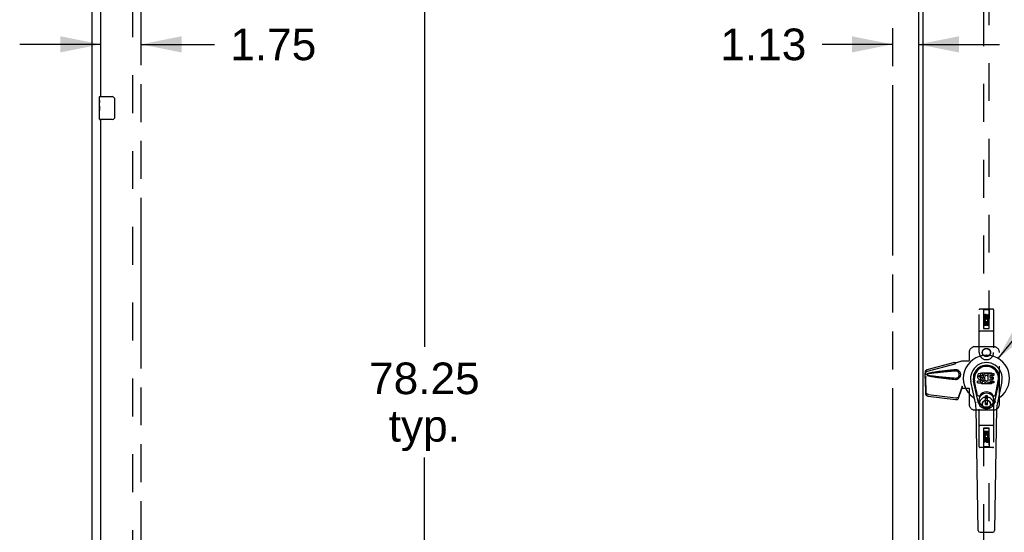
# Model space of a CAD drawing. Header units: inches. Extents: x 0 to 300, y 0 to 194.
# Tile 6 of 13: x 60 to 102, y 93 to 115. Entities that reach past the tile are written whole.
import ezdxf

# ---------------------------------------------------------------- set-up
doc = ezdxf.new("R2010")
doc.units = ezdxf.units.IN
doc.header["$LTSCALE"] = 16.482046
doc.header["$MEASUREMENT"] = 0
doc.linetypes.add('HIDDEN', pattern=[0.2, 0.1, -0.1])
doc.linetypes.add('PHANTOM', pattern=[0.8, 0.45, -0.05, 0.1, -0.05, 0.1, -0.05])
doc.layers.get('0').update_dxf_attribs({"linetype": 'CONTINUOUS'})
for name, color, linetype in [('02___PRT_ALL_AXES', 7, 'CONTINUOUS'), ('AVAILABLE_DOOR_SPACE', 7, 'CONTINUOUS'), ('DEFAULT_2', 8, 'HIDDEN'), ('DIMENSIONS', 7, 'CONTINUOUS')]:
    doc.layers.add(name, color=color, linetype=linetype)
doc.styles.get("Standard").update_dxf_attribs({"font": 'arial.ttf'})
doc.dimstyles.new('DIMSTYLE_3', dxfattribs={"dimtxt": 1.374973, "dimasz": 1.762786, "dimexe": 0.09, "dimexo": 0.07, "dimgap": 0.039, "dimtad": 0, "dimtih": 1, "dimtoh": 1, "dimzin": 4, "dimdsep": 46, "dimtxsty": 'Standard', "dimblk": '_FILLED', "dimblk1": '_FILLED', "dimblk2": '_FILLED', "dimcen": 0.09, "dimazin": 1, "dimtfac": 1, "dimtdec": 3, "dimtofl": 0, "dimtmove": 0, "dimatfit": 3, "dimldrblk": '_FILLED', "dimfxl": 1, "dimtolj": 1, "dimtzin": 4, "dimarcsym": 0})
doc.dimstyles.get("Standard").update_dxf_attribs({"dimtxt": 1.498368, "dimasz": 1.762786, "dimexe": 0.09, "dimexo": 0.07, "dimgap": 0.09, "dimtad": 0, "dimtih": 1, "dimtoh": 1, "dimdec": 3, "dimzin": 4, "dimdsep": 46, "dimtxsty": 'Standard', "dimblk": '_FILLED', "dimblk1": '_FILLED', "dimblk2": '_FILLED', "dimcen": 0.09, "dimadec": 3, "dimazin": 1, "dimtp": 0.001, "dimtm": 0.001, "dimtfac": 1, "dimtdec": 3, "dimtofl": 0, "dimtmove": 0, "dimatfit": 3, "dimldrblk": '_FILLED', "dimfxl": 1, "dimtolj": 1, "dimtzin": 4, "dimarcsym": 0})

# ---------------------------------------------------------------- blocks, each defined once
blk = doc.blocks.new('_FILLED')
at = {"color": 0, "linetype": 'ByBlock'}
blk.add_solid([(0, 0), (-1, 0.2), (-1, -0.2)], dxfattribs=at)
blk = doc.blocks.new('*D16')
at = {"layer": 'DIMENSIONS', "color": 2, "linetype": 'Continuous'}
for p, q in [((97.498, 113.852), (94.442, 113.852)), ((98.623, 113.852), (102.149, 113.852))]:
    blk.add_line(p, q, dxfattribs=at)
at = {"layer": 'DIMENSIONS', "color": 2, "linetype": 'Continuous', "xscale": 1.7627856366, "yscale": 1.7627856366, "zscale": 1.7627856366}
blk.add_blockref('_FILLED', (97.498, 113.852), dxfattribs=at)
at = {"layer": 'DIMENSIONS', "color": 2, "linetype": 'Continuous', "xscale": 1.7627856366, "yscale": 1.7627856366, "zscale": 1.7627856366, "rotation": 180}
blk.add_blockref('_FILLED', (98.623, 113.852), dxfattribs=at)
at = {"layer": 'DIMENSIONS', "color": 2, "linetype": 'Continuous', "insert": (93.755, 114.539), "char_height": 1.375, "width": 3.73645, "attachment_point": 3, "line_spacing_factor": 0.9}
blk.add_mtext('1.13', dxfattribs=at)
blk = doc.blocks.new('*D18')
at = {"layer": 'DIMENSIONS', "color": 2, "linetype": 'Continuous'}
for p, q in [((63.092, 112.265), (63.092, 123.62)), ((63.092, 113.852), (59.567, 113.852)), ((64.842, 113.852), (68.032, 113.852))]:
    blk.add_line(p, q, dxfattribs=at)
at = {"layer": 'DIMENSIONS', "color": 2, "linetype": 'Continuous', "xscale": 1.7627856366, "yscale": 1.7627856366, "zscale": 1.7627856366}
blk.add_blockref('_FILLED', (63.092, 113.852), dxfattribs=at)
at = {"layer": 'DIMENSIONS', "color": 2, "linetype": 'Continuous', "xscale": 1.7627856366, "yscale": 1.7627856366, "zscale": 1.7627856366, "rotation": 180}
blk.add_blockref('_FILLED', (64.842, 113.852), dxfattribs=at)
at = {"layer": 'DIMENSIONS', "color": 2, "linetype": 'Continuous', "insert": (68.719, 114.539), "char_height": 1.375, "width": 3.73645, "attachment_point": 1, "line_spacing_factor": 0.9}
blk.add_mtext('1.75', dxfattribs=at)
blk = doc.blocks.new('*D21')
at = {"layer": 'DIMENSIONS', "color": 2, "linetype": 'Continuous'}
for p, q in [((77.154, 138.454), (77.154, 100.704)), ((77.154, 60.204), (77.154, 95.892))]:
    blk.add_line(p, q, dxfattribs=at)
at = {"layer": 'DIMENSIONS', "color": 2, "linetype": 'Continuous', "xscale": 1.7627856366, "yscale": 1.7627856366, "zscale": 1.7627856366}
for p, rotation in [((77.154, 138.454), 90), ((77.154, 60.204), 270)]:
    blk.add_blockref('_FILLED', p, dxfattribs=dict(at, rotation=rotation))
at = {"layer": 'DIMENSIONS', "color": 2, "linetype": 'Continuous', "insert": (77.154, 100.017), "char_height": 1.375, "width": 4.80474, "attachment_point": 2, "line_spacing_factor": 0.9}
blk.add_mtext('78.25\\Ptyp.', dxfattribs=at)

msp = doc.modelspace()

# ---------------------------------------------------------------- linework, layer by layer
at = {"color": 3, "linetype": 'Continuous'}
for p, q in [((62.717, 52.433), (62.717, 142.225)), ((98.623, 138.555), (98.623, 60.103)), ((98.811, 138.42), (98.811, 60.238)), ((63.092, 111.579), (63.092, 134.079)), ((63.092, 88.079), (63.092, 110.579))]:
    msp.add_line(p, q, dxfattribs=at)
at = {"color": 7, "linetype": 'Continuous'}
for p, q in [((63.047, 111.579), (63.587, 111.579)), ((63.687, 111.479), (63.687, 110.679)), ((63.587, 110.579), (63.047, 110.579)), ((101.198, 99.443), (101.196, 99.42)), ((101.196, 99.42), (101.197, 99.396)), ((101.197, 99.396), (101.2, 99.372)), ((101.203, 99.467), (101.198, 99.443)), ((101.2, 99.372), (101.209, 99.35)), ((101.212, 99.489), (101.203, 99.467)), ((101.209, 99.35), (101.222, 99.33)), ((101.226, 99.509), (101.212, 99.489)), ((101.222, 99.33), (101.238, 99.313)), ((101.234, 99.517), (101.226, 99.509)), ((101.244, 99.523), (101.234, 99.517)), ((101.238, 99.313), (101.258, 99.299)), ((101.265, 99.533), (101.244, 99.523)), ((101.258, 99.299), (101.269, 99.295)), ((101.289, 99.541), (101.265, 99.533)), ((101.267, 99.423), (101.27, 99.438)), ((101.267, 99.408), (101.267, 99.423)), ((101.267, 99.4), (101.267, 99.408)), ((101.27, 99.393), (101.267, 99.4)), ((101.269, 99.295), (101.281, 99.293)), ((101.27, 99.438), (101.273, 99.445)), ((101.274, 99.387), (101.27, 99.393)), ((101.273, 99.445), (101.278, 99.45)), ((101.28, 99.383), (101.274, 99.387)), ((101.278, 99.45), (101.293, 99.454)), ((101.295, 99.379), (101.28, 99.383)), ((101.281, 99.293), (101.328, 99.293)), ((101.428, 99.541), (101.289, 99.541)), ((101.293, 99.454), (101.308, 99.455)), ((101.319, 99.38), (101.295, 99.379)), ((101.308, 99.455), (101.421, 99.455)), ((101.343, 99.378), (101.319, 99.38)), ((101.328, 99.293), (101.336, 99.292)), ((101.336, 99.292), (101.343, 99.29)), ((101.366, 99.373), (101.343, 99.378)), ((101.343, 99.29), (101.349, 99.285)), ((101.349, 99.285), (101.354, 99.279)), ((101.354, 99.279), (101.36, 99.266)), ((101.377, 99.369), (101.366, 99.373)), ((101.387, 99.362), (101.377, 99.369)), ((101.404, 99.345), (101.387, 99.362)), ((101.417, 99.325), (101.404, 99.345)), ((101.427, 99.303), (101.417, 99.325)), ((101.421, 99.455), (101.426, 99.456)), ((101.426, 99.456), (101.428, 99.461)), ((101.433, 99.28), (101.427, 99.303)), ((101.43, 99.498), (101.428, 99.541)), ((101.428, 99.461), (101.429, 99.474)), ((101.433, 99.377), (101.428, 99.332)), ((101.428, 99.332), (101.429, 99.31)), ((101.429, 99.474), (101.43, 99.498)), ((101.429, 99.31), (101.432, 99.288)), ((101.432, 99.288), (101.437, 99.266)), ((101.437, 99.398), (101.433, 99.377)), ((101.436, 99.256), (101.433, 99.28)), ((101.443, 99.42), (101.437, 99.398)), ((101.451, 99.441), (101.443, 99.42)), ((101.462, 99.46), (101.451, 99.441)), ((101.475, 99.478), (101.462, 99.46)), ((101.49, 99.495), (101.475, 99.478)), ((101.506, 99.51), (101.49, 99.495)), ((101.498, 99.348), (101.497, 99.321)), ((101.497, 99.321), (101.499, 99.308)), ((101.501, 99.375), (101.498, 99.348)), ((101.499, 99.308), (101.502, 99.295)), ((101.505, 99.387), (101.501, 99.375)), ((101.502, 99.295), (101.512, 99.27)), ((101.511, 99.399), (101.505, 99.387)), ((101.524, 99.523), (101.506, 99.51)), ((101.525, 99.422), (101.511, 99.399)), ((101.545, 99.532), (101.524, 99.523)), ((101.533, 99.433), (101.525, 99.422)), ((101.544, 99.44), (101.533, 99.433)), ((101.569, 99.451), (101.544, 99.44)), ((101.566, 99.537), (101.545, 99.532)), ((101.589, 99.539), (101.566, 99.537)), ((101.582, 99.454), (101.569, 99.451)), ((101.595, 99.454), (101.582, 99.454)), ((101.611, 99.539), (101.589, 99.539)), ((101.608, 99.451), (101.595, 99.454)), ((101.621, 99.446), (101.608, 99.451)), ((101.622, 99.537), (101.611, 99.539)), ((101.633, 99.534), (101.622, 99.537)), ((101.653, 99.516), (101.627, 99.448)), ((101.651, 99.522), (101.633, 99.534)), ((101.662, 99.213), (101.662, 99.539)), ((101.662, 99.539), (101.898, 99.539)), ((101.732, 99.451), (101.732, 99.383)), ((101.733, 99.292), (101.733, 99.215)), ((101.898, 99.455), (101.736, 99.455)), ((101.736, 99.379), (101.867, 99.379)), ((101.867, 99.297), (101.737, 99.297)), ((101.872, 99.374), (101.872, 99.301)), ((101.903, 99.534), (101.903, 99.46)), ((101.105, 98.26), (100.908, 99.186)), ((101.216, 98.307), (101.024, 99.21)), ((101.072, 98.984), (101.027, 99.211)), ((101.139, 98.837), (101.065, 99.218)), ((101.198, 99.134), (101.198, 99.209)), ((101.262, 99.214), (101.203, 99.213)), ((101.203, 99.129), (101.347, 99.129)), ((101.323, 99.214), (101.262, 99.214)), ((101.338, 99.215), (101.323, 99.214)), ((101.344, 99.219), (101.338, 99.215)), ((101.35, 99.224), (101.344, 99.219)), ((101.347, 99.129), (101.359, 99.131)), ((101.359, 99.236), (101.35, 99.224)), ((101.362, 99.243), (101.359, 99.236)), ((101.359, 99.131), (101.37, 99.135)), ((101.36, 99.266), (101.363, 99.25)), ((101.363, 99.25), (101.362, 99.243)), ((101.37, 99.135), (101.39, 99.149)), ((101.39, 99.149), (101.407, 99.165)), ((101.407, 99.165), (101.414, 99.175)), ((101.414, 99.175), (101.419, 99.186)), ((101.419, 99.186), (101.428, 99.209)), ((101.428, 99.209), (101.434, 99.232)), ((101.434, 99.232), (101.436, 99.256)), ((101.437, 99.266), (101.444, 99.245)), ((101.444, 99.245), (101.465, 99.206)), ((101.465, 99.206), (101.477, 99.187)), ((101.477, 99.187), (101.492, 99.171)), ((101.492, 99.171), (101.509, 99.156)), ((101.509, 99.156), (101.526, 99.142)), ((101.512, 99.27), (101.525, 99.247)), ((101.525, 99.247), (101.534, 99.237)), ((101.526, 99.142), (101.536, 99.137)), ((101.534, 99.237), (101.544, 99.228)), ((101.536, 99.137), (101.547, 99.133)), ((101.544, 99.228), (101.555, 99.221)), ((101.547, 99.133), (101.568, 99.127)), ((101.555, 99.221), (101.568, 99.216)), ((101.568, 99.216), (101.581, 99.213)), ((101.568, 99.127), (101.59, 99.125)), ((101.581, 99.213), (101.594, 99.213)), ((101.59, 99.125), (101.613, 99.128)), ((101.594, 99.213), (101.607, 99.215)), ((101.607, 99.215), (101.62, 99.219)), ((101.613, 99.128), (101.634, 99.135)), ((101.62, 99.219), (101.632, 99.224)), ((101.632, 99.224), (101.643, 99.232)), ((101.634, 99.135), (101.653, 99.146)), ((101.65, 99.231), (101.662, 99.213)), ((101.663, 99.147), (101.653, 99.147)), ((101.653, 99.146), (101.653, 99.147)), ((101.663, 99.134), (101.663, 99.147)), ((101.899, 99.129), (101.668, 99.129)), ((101.737, 99.21), (101.899, 99.21)), ((101.904, 99.206), (101.904, 99.134)), ((101.948, 98.307), (102.14, 99.21)), ((102.024, 98.837), (102.099, 99.218)), ((102.256, 99.186), (102.058, 98.26)), ((102.092, 98.984), (102.136, 99.211)), ((101.187, 98.612), (101.139, 98.837)), ((101.627, 98.572), (101.537, 98.572)), ((101.537, 98.198), (101.537, 98.572)), ((101.537, 98.532), (101.627, 98.532)), ((101.588, 98.532), (101.588, 98.454)), ((101.627, 98.454), (101.588, 98.454)), ((101.627, 98.198), (101.627, 98.572)), ((101.976, 98.612), (102.024, 98.837)), ((101.224, 92.714), (101.131, 98.034)), ((101.627, 98.237), (101.537, 98.237)), ((101.537, 98.198), (101.627, 98.198)), ((101.94, 92.714), (102.033, 98.034)), ((101.303, 92.636), (101.861, 92.636))]:
    msp.add_line(p, q, dxfattribs=at)
for points in [[(63.68, 111.515), (63.682, 111.51), (63.684, 111.504), (63.685, 111.498), (63.686, 111.492), (63.687, 111.485), (63.687, 111.479)], [(63.687, 110.679), (63.687, 110.673), (63.686, 110.667), (63.685, 110.661), (63.684, 110.655), (63.682, 110.649), (63.68, 110.643)], [(101.184, 98.276), (101.182, 98.282), (101.18, 98.287), (101.179, 98.293), (101.178, 98.298)], [(101.986, 98.298), (101.985, 98.293), (101.983, 98.287), (101.982, 98.282), (101.98, 98.276)]]:
    msp.add_lwpolyline(points, dxfattribs=at)
for radius in [0.317, 0.313]:
    msp.add_circle((101.582, 98.385), radius, dxfattribs=at)
for centre, radius, start, end in [((63.047, 111.564), 0.015, 90, 180), ((63.587, 111.479), 0.1, 21.1999, 90), ((63.047, 110.594), 0.015, 180, 270), ((63.587, 110.679), 0.1, 270, 338.7946), ((101.582, 99.329), 1.004, 305.5066, 234.4934), ((101.582, 99.329), 0.689, 347.9703, 192.0297), ((101.582, 99.329), 0.571, 347.9703, 192.0297), ((101.582, 99.319), 0.527, 348.9402, 191.0594), ((101.622, 99.45), 0.00448, 246.1578, 339.0016), ((101.649, 99.518), 0.00448, 339.0016, 51.8729), ((101.736, 99.451), 0.00448, 90, 180), ((101.736, 99.383), 0.00448, 180, 270), ((101.737, 99.292), 0.00448, 90, 180), ((101.867, 99.374), 0.00448, 0, 90), ((101.867, 99.301), 0.00448, 270, 360), ((101.898, 99.534), 0.00448, 0, 90), ((101.898, 99.46), 0.00448, 270, 360), ((101.203, 99.209), 0.00448, 90, 180.0119), ((101.203, 99.134), 0.00483, 180, 270), ((101.646, 99.228), 0.00448, 34.0893, 127.3444), ((101.668, 99.134), 0.00448, 180, 270), ((101.737, 99.215), 0.00448, 180, 270), ((101.899, 99.206), 0.00448, 0, 90), ((101.899, 99.134), 0.00448, 270, 360), ((100.884, 98.352), 0.197, 12.0297, 54.4934), ((101.245, 98.624), 0.0591, 192.0297, 324.5763), ((101.582, 98.385), 0.354, 35.4237, 144.5763), ((101.919, 98.624), 0.0591, 215.4237, 347.9703), ((102.279, 98.352), 0.197, 125.5066, 167.9703), ((99.95, 98.013), 1.181, 1, 12.0297), ((101.582, 98.385), 0.374, 192.0297, 347.9703), ((103.214, 98.013), 1.181, 167.9703, 179), ((101.303, 92.715), 0.0787, 181, 270), ((101.861, 92.715), 0.0787, 270, 359)]:
    msp.add_arc(centre, radius, start, end, dxfattribs=at)
msp.add_ellipse((101.582, 99.319), major_axis=(0, 0.565), ratio=0.999848, start_param=-1.76365, end_param=1.76365, dxfattribs=at)
at = {"layer": '02___PRT_ALL_AXES', "color": 7, "linetype": 'Continuous'}
for p, q in [((63.032, 111.418), (63.032, 111.564)), ((63.032, 111.161), (63.032, 111.418)), ((63.038, 111.362), (63.032, 111.362)), ((63.039, 111.194), (63.039, 111.331)), ((63.032, 111.194), (63.039, 111.194)), ((63.032, 110.594), (63.032, 111.158)), ((63.034, 111.131), (63.032, 111.131)), ((63.032, 111), (63.038, 111)), ((63.032, 110.964), (63.039, 110.964)), ((63.032, 110.901), (63.039, 110.901)), ((63.039, 110.733), (63.039, 110.964)), ((63.032, 110.733), (63.039, 110.733))]:
    msp.add_line(p, q, dxfattribs=at)
at = {"layer": '02___PRT_ALL_AXES', "color": 8, "linetype": 'HIDDEN'}
for p, q in [((101.475, 101.952), (101.475, 102.044)), ((101.518, 101.952), (101.475, 101.952)), ((101.518, 102.044), (101.518, 101.952)), ((101.562, 102.015), (101.562, 102.044)), ((101.602, 102.058), (101.602, 102.012)), ((101.646, 102.015), (101.646, 102.108)), ((101.646, 102.108), (101.688, 102.108)), ((101.688, 102.108), (101.688, 102.015)), ((101.475, 101.639), (101.475, 101.795)), ((101.475, 101.795), (101.653, 101.795)), ((101.518, 101.639), (101.475, 101.639)), ((101.523, 101.82), (101.484, 101.803)), ((101.518, 101.753), (101.518, 101.639)), ((101.56, 101.753), (101.518, 101.753)), ((101.56, 101.661), (101.56, 101.753)), ((101.603, 101.661), (101.56, 101.661)), ((101.603, 101.753), (101.603, 101.661)), ((101.646, 101.753), (101.603, 101.753)), ((101.653, 101.795), (101.634, 101.808)), ((101.646, 101.639), (101.646, 101.753)), ((101.688, 101.639), (101.646, 101.639)), ((101.678, 101.799), (101.676, 101.795)), ((101.676, 101.795), (101.688, 101.795)), ((101.688, 101.795), (101.688, 101.639)), ((101.475, 97.019), (101.518, 97.019)), ((101.475, 96.863), (101.475, 97.019)), ((101.488, 96.863), (101.475, 96.863)), ((101.486, 96.859), (101.488, 96.863)), ((101.689, 96.863), (101.511, 96.863)), ((101.511, 96.863), (101.529, 96.85)), ((101.518, 97.019), (101.518, 96.906)), ((101.518, 96.906), (101.561, 96.906)), ((101.561, 96.998), (101.604, 96.998)), ((101.561, 96.906), (101.561, 96.998)), ((101.604, 96.998), (101.604, 96.906)), ((101.604, 96.906), (101.646, 96.906)), ((101.64, 96.839), (101.68, 96.855)), ((101.646, 97.019), (101.689, 97.019)), ((101.646, 96.906), (101.646, 97.019)), ((101.689, 97.019), (101.689, 96.863)), ((101.475, 96.55), (101.475, 96.643)), ((101.518, 96.55), (101.475, 96.55)), ((101.518, 96.643), (101.518, 96.55)), ((101.561, 96.6), (101.561, 96.647)), ((101.602, 96.643), (101.602, 96.614)), ((101.646, 96.707), (101.689, 96.707)), ((101.646, 96.614), (101.646, 96.707)), ((101.689, 96.707), (101.689, 96.614))]:
    msp.add_line(p, q, dxfattribs=at)
at = {"layer": '02___PRT_ALL_AXES', "color": 7, "linetype": 'Continuous'}
for points in [[(63.032, 111.418), (63.032, 111.415), (63.033, 111.41), (63.033, 111.405), (63.035, 111.392)], [(63.035, 111.392), (63.036, 111.384), (63.037, 111.376), (63.037, 111.367)], [(63.037, 111.367), (63.038, 111.358), (63.039, 111.349), (63.039, 111.34), (63.039, 111.331)], [(63.032, 111.161), (63.032, 111.153), (63.033, 111.144), (63.034, 111.133)], [(63.034, 111.133), (63.036, 111.1), (63.037, 111.088), (63.038, 111.075), (63.039, 111.063), (63.039, 111.05), (63.039, 111.037), (63.039, 111.024), (63.039, 111.012), (63.038, 110.999), (63.037, 110.987), (63.036, 110.975)]]:
    msp.add_lwpolyline(points, dxfattribs=at)
at = {"layer": '02___PRT_ALL_AXES', "color": 8, "linetype": 'HIDDEN'}
for centre, radius in [((101.582, 102.001), 0.085), ((101.582, 100.454), 0.172), ((101.582, 98.204), 0.172), ((101.582, 96.657), 0.085)]:
    msp.add_circle(centre, radius, dxfattribs=at)
for centre, radius, start, end in [((101.54, 102.044), 0.0644, 12.2995, 180.0775), ((101.582, 101.845), 0.107, 334.2636, 203.4027), ((101.54, 102.044), 0.0219, 359.9011, 180), ((101.582, 101.845), 0.0639, 324.8895, 203.4026), ((101.625, 102.015), 0.0635, 180, 360), ((101.624, 102.015), 0.0219, 190.307, 360), ((101.582, 96.813), 0.107, 154.2636, 23.4027), ((101.582, 96.813), 0.0639, 144.8895, 23.4026), ((101.539, 96.643), 0.0635, 0, 180), ((101.54, 96.643), 0.0219, 10.307, 180), ((101.624, 96.614), 0.0644, 192.2995, 0.0775), ((101.624, 96.614), 0.0219, 179.9011, 360)]:
    msp.add_arc(centre, radius, start, end, dxfattribs=at)
at = {"layer": '02___PRT_ALL_AXES', "color": 7, "linetype": 'Continuous'}
msp.add_ellipse((63.295, 110.995), major_axis=(0.263, 0), ratio=0.432808, start_param=-3.141593, end_param=-2.961605, dxfattribs=at)
at = {"layer": 'AVAILABLE_DOOR_SPACE', "color": 4, "linetype": 'PHANTOM'}
for p, q in [((64.842, 60.204), (64.842, 138.454)), ((97.498, 138.454), (97.498, 60.204))]:
    msp.add_line(p, q, dxfattribs=at)
at = {"layer": 'DEFAULT_2', "color": 8, "linetype": 'HIDDEN'}
for p, q in [((64.467, 138.881), (64.467, 59.777)), ((101.457, 138.501), (101.457, 101.5)), ((101.707, 101.5), (101.707, 138.501)), ((101.269, 100.454), (101.269, 102.311)), ((101.864, 102.341), (101.299, 102.341)), ((101.452, 102.311), (101.422, 102.341)), ((101.452, 102.311), (101.455, 101.501)), ((101.712, 102.311), (101.452, 102.311)), ((101.708, 101.501), (101.712, 102.311)), ((101.712, 102.311), (101.742, 102.341)), ((101.894, 102.311), (101.894, 100.454)), ((101.582, 102.073), (101.519, 102.037)), ((101.519, 102.037), (101.519, 101.965)), ((101.519, 102.037), (101.529, 102.031)), ((101.519, 101.965), (101.529, 101.971)), ((101.519, 101.965), (101.582, 101.929)), ((101.582, 102.062), (101.529, 102.031)), ((101.529, 102.031), (101.529, 101.971)), ((101.529, 101.971), (101.582, 101.94)), ((101.582, 102.073), (101.582, 102.062)), ((101.644, 102.037), (101.582, 102.073)), ((101.634, 102.031), (101.582, 102.062)), ((101.582, 101.94), (101.634, 101.971)), ((101.582, 101.929), (101.644, 101.965)), ((101.582, 101.929), (101.582, 101.94)), ((101.644, 102.037), (101.634, 102.031)), ((101.634, 101.971), (101.634, 102.031)), ((101.644, 101.965), (101.634, 101.971)), ((101.644, 101.965), (101.644, 102.037)), ((101.709, 101.751), (101.454, 101.751)), ((101.455, 101.501), (101.708, 101.501)), ((101.457, 101.503), (101.707, 101.503)), ((101.457, 101.5), (101.707, 101.5)), ((101.667, 101.626), (101.497, 101.626)), ((101.864, 101.376), (101.299, 101.376)), ((101.894, 100.704), (101.082, 100.704)), ((100.832, 100.454), (100.832, 100.101)), ((102.144, 98.204), (102.144, 100.454)), ((99.011, 99.712), (100.202, 100.031)), ((99.025, 99.64), (100.216, 99.96)), ((100.203, 100.028), (100.202, 100.031)), ((100.216, 99.96), (100.202, 100.031)), ((100.203, 100.028), (100.217, 99.957)), ((100.217, 99.957), (100.216, 99.96)), ((100.242, 100.011), (100.514, 100.084)), ((100.249, 100.011), (100.242, 100.011)), ((100.249, 100.011), (100.522, 100.084)), ((100.514, 100.084), (100.835, 100.084)), ((100.827, 100.084), (100.832, 100.101)), ((100.835, 100.084), (100.832, 100.101)), ((98.933, 99.343), (98.919, 99.272)), ((98.92, 99.281), (98.919, 99.272)), ((98.93, 99.359), (98.922, 99.303)), ((98.924, 99.533), (98.926, 99.555)), ((98.924, 99.331), (98.924, 99.533)), ((98.93, 99.533), (98.924, 99.533)), ((98.946, 99.413), (98.924, 99.331)), ((98.924, 99.331), (98.93, 99.331)), ((98.931, 99.531), (98.931, 99.53)), ((98.931, 99.53), (98.931, 99.529)), ((98.931, 99.529), (98.931, 99.527)), ((98.931, 99.527), (98.932, 99.515)), ((98.932, 99.515), (98.933, 99.497)), ((98.933, 99.497), (98.934, 99.485)), ((98.933, 99.343), (98.952, 98.728)), ((98.934, 99.485), (98.935, 99.476)), ((98.943, 99.507), (98.947, 99.519)), ((98.947, 99.519), (98.952, 99.538)), ((98.978, 99.699), (98.992, 99.628)), ((100.261, 99.703), (100.238, 99.702)), ((101.344, 99.531), (101.38, 99.567)), ((101.344, 99.128), (101.344, 99.531)), ((101.38, 99.567), (101.783, 99.567)), ((101.783, 99.567), (101.819, 99.531)), ((101.819, 99.531), (101.819, 99.128)), ((98.919, 99.272), (98.938, 98.657)), ((100.383, 98.534), (100.515, 98.917)), ((100.502, 98.846), (100.515, 98.917)), ((100.511, 98.913), (100.502, 98.846)), ((100.514, 98.992), (100.522, 98.992)), ((100.514, 98.992), (100.514, 98.981)), ((100.514, 98.992), (100.514, 98.904)), ((100.514, 98.981), (100.514, 98.951)), ((100.514, 98.904), (100.835, 98.904)), ((100.515, 98.933), (100.515, 98.928)), ((100.522, 98.992), (100.522, 98.904)), ((100.827, 98.904), (100.832, 98.887)), ((100.835, 98.904), (100.832, 98.887)), ((100.832, 98.887), (100.832, 98.204)), ((101.38, 99.092), (101.344, 99.128)), ((101.783, 99.092), (101.38, 99.092)), ((101.819, 99.128), (101.783, 99.092)), ((99.056, 98.558), (100.243, 98.405)), ((99.069, 98.629), (100.257, 98.476)), ((100.37, 98.463), (100.502, 98.846)), ((101.269, 96.347), (101.269, 98.204)), ((101.894, 98.204), (101.894, 96.347)), ((101.082, 97.954), (101.894, 97.954)), ((101.864, 97.282), (101.299, 97.282)), ((101.455, 97.157), (101.452, 96.347)), ((101.455, 97.157), (101.708, 97.157)), ((101.707, 97.159), (101.457, 97.159)), ((101.457, 97.159), (101.457, 60.157)), ((101.707, 97.155), (101.457, 97.155)), ((101.707, 60.157), (101.707, 97.159)), ((101.712, 96.347), (101.708, 97.157)), ((101.454, 96.907), (101.709, 96.907)), ((101.497, 97.032), (101.667, 97.032)), ((101.582, 96.729), (101.519, 96.693)), ((101.582, 96.718), (101.529, 96.688)), ((101.644, 96.693), (101.582, 96.729)), ((101.582, 96.729), (101.582, 96.718)), ((101.634, 96.688), (101.582, 96.718)), ((101.864, 96.317), (101.299, 96.317)), ((101.452, 96.347), (101.422, 96.317)), ((101.712, 96.347), (101.452, 96.347)), ((101.519, 96.693), (101.529, 96.688)), ((101.519, 96.693), (101.519, 96.621)), ((101.519, 96.621), (101.529, 96.627)), ((101.519, 96.621), (101.582, 96.585)), ((101.529, 96.688), (101.529, 96.627)), ((101.529, 96.627), (101.582, 96.597)), ((101.582, 96.597), (101.634, 96.627)), ((101.582, 96.585), (101.644, 96.621)), ((101.582, 96.585), (101.582, 96.597)), ((101.644, 96.693), (101.634, 96.688)), ((101.634, 96.627), (101.634, 96.688)), ((101.644, 96.621), (101.634, 96.627)), ((101.644, 96.621), (101.644, 96.693)), ((101.712, 96.347), (101.742, 96.317))]:
    msp.add_line(p, q, dxfattribs=at)
for points in [[(98.978, 99.699), (98.986, 99.703), (98.994, 99.706), (99.003, 99.709), (99.011, 99.712)], [(100.203, 100.028), (100.207, 100.026), (100.21, 100.024), (100.213, 100.022), (100.216, 100.021), (100.218, 100.02), (100.221, 100.019), (100.223, 100.019), (100.226, 100.018)], [(100.217, 99.957), (100.219, 99.958), (100.222, 99.96), (100.224, 99.962), (100.226, 99.964), (100.228, 99.967), (100.229, 99.97), (100.23, 99.972), (100.232, 99.975), (100.233, 99.978), (100.233, 99.981), (100.234, 99.985), (100.235, 99.988), (100.236, 99.992), (100.237, 99.996), (100.238, 100), (100.239, 100.004)], [(100.226, 100.018), (100.231, 100.017), (100.233, 100.016), (100.236, 100.016), (100.239, 100.015), (100.243, 100.014), (100.246, 100.012), (100.249, 100.011)], [(100.239, 100.004), (100.24, 100.008), (100.242, 100.011)], [(100.239, 100.004), (100.24, 100.006), (100.241, 100.008), (100.243, 100.01), (100.245, 100.011), (100.247, 100.011)], [(98.922, 99.303), (98.921, 99.297), (98.92, 99.281)], [(98.954, 99.413), (98.948, 99.393), (98.943, 99.374), (98.938, 99.355), (98.932, 99.337), (98.927, 99.319), (98.922, 99.303)], [(98.926, 99.555), (98.927, 99.561), (98.93, 99.57), (98.933, 99.578), (98.938, 99.586), (98.944, 99.594), (98.951, 99.601), (98.959, 99.609), (98.969, 99.615), (98.98, 99.622), (98.992, 99.628)], [(98.928, 99.591), (98.928, 99.586), (98.928, 99.578), (98.927, 99.57), (98.927, 99.564), (98.926, 99.558), (98.926, 99.555)], [(98.928, 99.591), (98.928, 99.606), (98.93, 99.622), (98.933, 99.637), (98.938, 99.651), (98.944, 99.663), (98.952, 99.674), (98.96, 99.684), (98.969, 99.692), (98.978, 99.699)], [(98.929, 99.572), (98.928, 99.589), (98.928, 99.591)], [(98.935, 99.476), (98.935, 99.491), (98.934, 99.507), (98.932, 99.524), (98.931, 99.54), (98.93, 99.556), (98.929, 99.572)], [(98.93, 99.533), (98.93, 99.533), (98.93, 99.532), (98.93, 99.532), (98.93, 99.532), (98.931, 99.531)], [(98.946, 99.413), (98.943, 99.403), (98.941, 99.394), (98.938, 99.385), (98.935, 99.376), (98.933, 99.367), (98.93, 99.359)], [(98.93, 99.359), (98.931, 99.356), (98.931, 99.353), (98.931, 99.351), (98.932, 99.348), (98.932, 99.345), (98.933, 99.343)], [(98.935, 99.476), (98.937, 99.482), (98.938, 99.488), (98.94, 99.495), (98.941, 99.501), (98.943, 99.507)], [(98.992, 99.628), (99, 99.632), (99.008, 99.635), (99.016, 99.638), (99.025, 99.64)], [(99.02, 99.529), (99.014, 99.526), (99.008, 99.522), (99.004, 99.518), (99, 99.512), (98.998, 99.507), (98.996, 99.501), (98.995, 99.494), (98.996, 99.488), (98.997, 99.482), (99, 99.476), (99.004, 99.471), (99.008, 99.466), (99.014, 99.462), (99.02, 99.459)], [(99.02, 99.518), (99.014, 99.516), (99.01, 99.514), (99.006, 99.511), (99.003, 99.507), (99.001, 99.503), (99, 99.499), (98.999, 99.494), (99, 99.489), (99.001, 99.485), (99.003, 99.481), (99.006, 99.477), (99.01, 99.474), (99.015, 99.472), (99.02, 99.47)], [(100.238, 99.702), (100.163, 99.695), (100.091, 99.687), (100.021, 99.68), (99.955, 99.673), (99.891, 99.666), (99.83, 99.66), (99.771, 99.653), (99.714, 99.646), (99.66, 99.64), (99.608, 99.634), (99.558, 99.628), (99.511, 99.621), (99.465, 99.615), (99.421, 99.609), (99.379, 99.603), (99.338, 99.597), (99.299, 99.591), (99.262, 99.585), (99.227, 99.579), (99.193, 99.573), (99.16, 99.567), (99.129, 99.56), (99.1, 99.553), (99.071, 99.546), (99.045, 99.538), (99.02, 99.529)], [(100.238, 99.649), (100.175, 99.643), (100.113, 99.638), (100.054, 99.633), (99.997, 99.628), (99.943, 99.623), (99.89, 99.619), (99.839, 99.614), (99.79, 99.61), (99.743, 99.606), (99.698, 99.602), (99.655, 99.598), (99.614, 99.594), (99.575, 99.59), (99.537, 99.586), (99.501, 99.583), (99.466, 99.579), (99.434, 99.576), (99.402, 99.572), (99.372, 99.569), (99.343, 99.566), (99.315, 99.563), (99.287, 99.56), (99.26, 99.556), (99.233, 99.553), (99.206, 99.55), (99.18, 99.546), (99.153, 99.542), (99.126, 99.538), (99.099, 99.534), (99.073, 99.53), (99.046, 99.524), (99.02, 99.518)], [(99.02, 99.47), (99.046, 99.464), (99.072, 99.459), (99.099, 99.454), (99.126, 99.45), (99.153, 99.446), (99.179, 99.442), (99.206, 99.439), (99.233, 99.435), (99.26, 99.432), (99.287, 99.429), (99.314, 99.425), (99.343, 99.422), (99.372, 99.419), (99.402, 99.416), (99.433, 99.413), (99.466, 99.409), (99.5, 99.406), (99.536, 99.402), (99.574, 99.399), (99.613, 99.395), (99.654, 99.391), (99.698, 99.387), (99.743, 99.383), (99.79, 99.378), (99.838, 99.374), (99.889, 99.37), (99.942, 99.365), (99.997, 99.36), (100.054, 99.355), (100.113, 99.35), (100.174, 99.345), (100.238, 99.34)], [(99.02, 99.459), (99.044, 99.451), (99.071, 99.443), (99.098, 99.435), (99.128, 99.429), (99.158, 99.422), (99.19, 99.416), (99.224, 99.41), (99.259, 99.404), (99.296, 99.398), (99.335, 99.392), (99.375, 99.386), (99.417, 99.38), (99.461, 99.373), (99.507, 99.367), (99.554, 99.361), (99.604, 99.355), (99.656, 99.349), (99.711, 99.342), (99.767, 99.336), (99.826, 99.329), (99.888, 99.322), (99.952, 99.315), (100.019, 99.308), (100.089, 99.301), (100.162, 99.294), (100.238, 99.286)], [(100.238, 99.286), (100.261, 99.285), (100.283, 99.287), (100.306, 99.291), (100.327, 99.297), (100.348, 99.306), (100.368, 99.317), (100.387, 99.331), (100.403, 99.345), (100.417, 99.361), (100.429, 99.377), (100.439, 99.394), (100.447, 99.41), (100.454, 99.427), (100.459, 99.444), (100.462, 99.461), (100.464, 99.477), (100.465, 99.494), (100.464, 99.511), (100.462, 99.528), (100.459, 99.544), (100.454, 99.561), (100.447, 99.578), (100.439, 99.594), (100.429, 99.611), (100.417, 99.627), (100.403, 99.643), (100.387, 99.658), (100.368, 99.671), (100.348, 99.682), (100.327, 99.691), (100.306, 99.698), (100.283, 99.702), (100.261, 99.703)], [(100.238, 99.34), (100.247, 99.339), (100.257, 99.339), (100.266, 99.34), (100.275, 99.341), (100.285, 99.343), (100.294, 99.346), (100.303, 99.348), (100.311, 99.352), (100.32, 99.356), (100.328, 99.361), (100.336, 99.366), (100.344, 99.372), (100.353, 99.379), (100.361, 99.387), (100.369, 99.396), (100.376, 99.406), (100.383, 99.417), (100.388, 99.428), (100.393, 99.44), (100.396, 99.451), (100.399, 99.462), (100.401, 99.472), (100.402, 99.483), (100.402, 99.493), (100.402, 99.504), (100.401, 99.514), (100.399, 99.525), (100.397, 99.536), (100.393, 99.547), (100.389, 99.558), (100.383, 99.569), (100.377, 99.58), (100.37, 99.591), (100.362, 99.6), (100.354, 99.608), (100.346, 99.615), (100.337, 99.622), (100.329, 99.627), (100.321, 99.632), (100.312, 99.636), (100.303, 99.64), (100.294, 99.643), (100.285, 99.645), (100.276, 99.647), (100.266, 99.648), (100.257, 99.649), (100.247, 99.649), (100.238, 99.649)], [(100.514, 98.964), (100.514, 98.956), (100.514, 98.943), (100.512, 98.929), (100.511, 98.913), (100.509, 98.896), (100.507, 98.885)], [(100.522, 98.992), (100.519, 98.971), (100.516, 98.951), (100.514, 98.932), (100.511, 98.913)], [(100.514, 98.951), (100.515, 98.942), (100.515, 98.933)], [(100.515, 98.928), (100.515, 98.925), (100.515, 98.922), (100.515, 98.92), (100.515, 98.917)], [(98.938, 98.657), (98.939, 98.645), (98.943, 98.634), (98.948, 98.623), (98.955, 98.612), (98.963, 98.602), (98.973, 98.592), (98.985, 98.584), (98.997, 98.576), (99.011, 98.57), (99.025, 98.564), (99.04, 98.56), (99.056, 98.558)], [(99.069, 98.629), (99.054, 98.631), (99.039, 98.635), (99.024, 98.641), (99.011, 98.647), (98.998, 98.655), (98.987, 98.663), (98.977, 98.673), (98.968, 98.683), (98.961, 98.694), (98.956, 98.705), (98.953, 98.716), (98.952, 98.728)], [(100.243, 98.405), (100.257, 98.404), (100.272, 98.404), (100.285, 98.405), (100.299, 98.407), (100.312, 98.411), (100.323, 98.416), (100.334, 98.421), (100.344, 98.428), (100.353, 98.436), (100.36, 98.444), (100.366, 98.453), (100.37, 98.463)], [(100.383, 98.534), (100.379, 98.524), (100.374, 98.515), (100.366, 98.507), (100.358, 98.499), (100.348, 98.492), (100.337, 98.487), (100.325, 98.482), (100.312, 98.478), (100.299, 98.476), (100.285, 98.475), (100.271, 98.475), (100.257, 98.476)]]:
    msp.add_lwpolyline(points, dxfattribs=at)
for centre, radius in [((101.582, 102.001), 0.0845), ((101.582, 100.454), 0.18), ((101.582, 98.204), 0.18), ((101.582, 96.657), 0.0845)]:
    msp.add_circle(centre, radius, dxfattribs=at)
for centre, radius, start, end in [((101.299, 102.311), 0.03, 90, 180), ((101.864, 102.311), 0.03, 0, 90), ((101.497, 101.586), 0.04, 90, 180), ((101.497, 101.541), 0.04, 180, 270), ((101.667, 101.586), 0.04, 0, 90), ((101.667, 101.541), 0.04, 270, 360), ((101.299, 101.406), 0.03, 180, 270), ((101.864, 101.406), 0.03, 270, 360), ((101.082, 100.454), 0.25, 90, 180), ((101.894, 100.454), 0.25, 0, 90), ((101.582, 100.454), 0.312, 180, 360), ((101.582, 98.204), 0.312, 0, 180), ((101.082, 98.204), 0.25, 180, 270), ((101.894, 98.204), 0.25, 270, 360), ((101.299, 97.252), 0.03, 90, 180), ((101.497, 97.117), 0.04, 90, 180), ((101.667, 97.117), 0.04, 0, 90), ((101.864, 97.252), 0.03, 0, 90), ((101.497, 97.072), 0.04, 180, 270), ((101.667, 97.072), 0.04, 270, 360), ((101.299, 96.347), 0.03, 180, 270), ((101.864, 96.347), 0.03, 270, 360)]:
    msp.add_arc(centre, radius, start, end, dxfattribs=at)
msp.add_ellipse((98.95, 99.406), major_axis=(0.02, 0.0746), ratio=0.018459, start_param=-3.136658, end_param=-1.565862, dxfattribs=at)

# ---------------------------------------------------------------- dimensions: what is measured, and where the dimension line sits
at = {"layer": 'DIMENSIONS', "color": 2, "linetype": 'Continuous'}
dim = msp.add_linear_dim(base=(63.092, 113.852), p1=(64.842, 138.454), p2=(63.092, 123.69), angle=180, dimstyle='DIMSTYLE_3', dxfattribs=at)
dim.commit()
dim.dimension.update_dxf_attribs({"geometry": '*D18', "text_midpoint": (70.652, 113.844), "dimtype": 160})
dim = msp.add_linear_dim(base=(77.154, 60.204), p1=(97.498, 138.454), p2=(97.498, 60.204), angle=270, text='<>\\Ptyp.', dimstyle='DIMSTYLE_3', dxfattribs=at)
dim.commit()
dim.dimension.update_dxf_attribs({"geometry": '*D21', "text_midpoint": (77.154, 98.298), "dimtype": 160})
dim = msp.add_linear_dim(base=(98.623365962, 113.851538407), p1=(97.498365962, 60.204145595), p2=(98.623365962, 60.027945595), dimstyle='DIMSTYLE_3', dxfattribs=at)
dim.commit()
dim.dimension.update_dxf_attribs({"geometry": '*D16', "text_midpoint": (91.945930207, 113.843868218), "dimtype": 160})

# ---------------------------------------------------------------- leaders
at = {"layer": 'DIMENSIONS', "color": 2, "linetype": 'Continuous', "annotation_type": 0, "has_hookline": 1, "hookline_direction": 1, "text_width": 10.948}
msp.add_leader([(102.089, 100.195), (105.734, 104.626), (106.944, 104.626)], dimstyle='Standard', override={"dimtad": 0}, dxfattribs=at)

doc.saveas('drawing.dxf')
